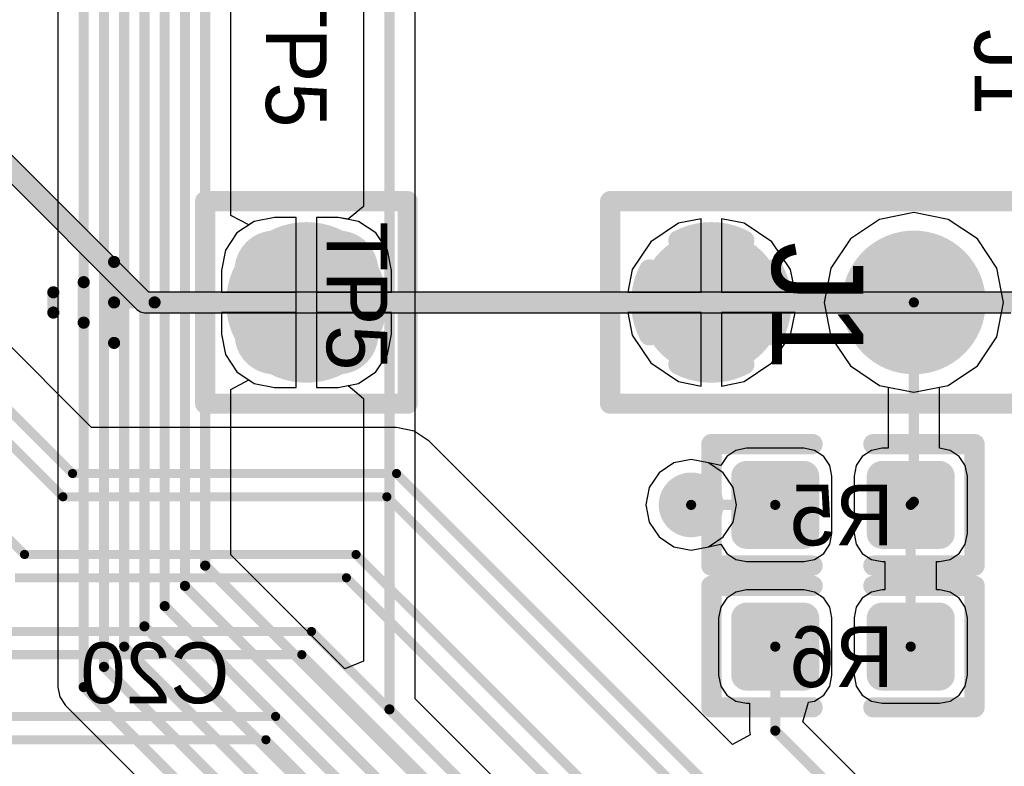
# Model space of a CAD drawing. Header units: millimetres. Extents: x 1.4 to 10.4, y 0 to 10.9.
# Tile 163 of 177: x 8.558 to 9.045, y 5.146 to 5.515. Entities that reach past the tile are written whole.
import ezdxf

# ---------------------------------------------------------------- set-up
doc = ezdxf.new("R2010")
doc.units = ezdxf.units.MM
doc.header["$MEASUREMENT"] = 0
for name, color, linetype in [('BottomLayer', 5, 'Continuous'), ('BottomOverlay', 54, 'Continuous'), ('BottomPaste', 16, 'Continuous'), ('BottomSolder', 6, 'Continuous'), ('DrillDrawing', 1, 'Continuous'), ('DrillGuide', 244, 'Continuous'), ('InternalPlane1', 76, 'Continuous'), ('InternalPlane2', 16, 'Continuous'), ('Mechanical31', 56, 'Continuous'), ('Mechanical32', 56, 'Continuous'), ('MultiLayer', 9, 'Continuous'), ('TopLayer', 1, 'Continuous'), ('TopOverlay', 2, 'Continuous'), ('TopSolder', 216, 'Continuous')]:
    doc.layers.add(name, color=color, linetype=linetype)

msp = doc.modelspace()

# ---------------------------------------------------------------- linework, layer by layer
at = {"layer": 'BottomLayer'}
for p, q in [((8.5939, 5.31319), (8.16004, 5.74704)), ((9, 5.41935), (8.98303, 5.41597)), ((9.01697, 5.41597), (9, 5.41935)), ((8.67421, 5.415), (8.66569, 5.40931)), ((8.68425, 5.417), (8.67421, 5.415)), ((8.695, 5.417), (8.68425, 5.417)), ((8.695, 5.38), (8.695, 5.417)), ((8.71575, 5.417), (8.705, 5.417)), ((8.705, 5.417), (8.705, 5.38)), ((8.72579, 5.415), (8.71575, 5.417)), ((8.73431, 5.40931), (8.72579, 5.415)), ((8.88381, 5.41409), (8.87008, 5.40492)), ((8.895, 5.41631), (8.88381, 5.41409)), ((8.895, 5.38), (8.895, 5.41631)), ((8.91619, 5.41409), (8.905, 5.41631)), ((8.905, 5.41631), (8.905, 5.38)), ((8.92992, 5.40492), (8.91619, 5.41409)), ((8.98303, 5.41597), (8.96864, 5.40636)), ((9.03136, 5.40636), (9.01697, 5.41597)), ((8.66569, 5.40931), (8.66, 5.40079)), ((8.74, 5.40079), (8.73431, 5.40931)), ((8.87008, 5.40492), (8.86091, 5.39119)), ((8.93909, 5.39119), (8.92992, 5.40492)), ((8.96864, 5.40636), (8.95903, 5.39197)), ((9.04097, 5.39197), (9.03136, 5.40636)), ((8.66, 5.40079), (8.658, 5.39075)), ((8.742, 5.39075), (8.74, 5.40079)), ((8.658, 5.39075), (8.658, 5.38)), ((8.742, 5.38), (8.742, 5.39075)), ((8.86091, 5.39119), (8.85869, 5.38)), ((8.94131, 5.38), (8.93909, 5.39119)), ((8.95903, 5.39197), (8.95565, 5.375)), ((9.04435, 5.375), (9.04097, 5.39197)), ((8.658, 5.38), (8.695, 5.38)), ((8.705, 5.38), (8.742, 5.38)), ((8.85869, 5.38), (8.895, 5.38)), ((8.905, 5.38), (8.94131, 5.38)), ((8.95565, 5.375), (8.95903, 5.35803)), ((9.04097, 5.35803), (9.04435, 5.375)), ((8.695, 5.37), (8.658, 5.37)), ((8.658, 5.37), (8.658, 5.35925)), ((8.695, 5.333), (8.695, 5.37)), ((8.742, 5.37), (8.705, 5.37)), ((8.705, 5.37), (8.705, 5.333)), ((8.742, 5.35925), (8.742, 5.37)), ((8.895, 5.37), (8.85869, 5.37)), ((8.85869, 5.37), (8.86091, 5.35881)), ((8.895, 5.33369), (8.895, 5.37)), ((8.94131, 5.37), (8.905, 5.37)), ((8.905, 5.37), (8.905, 5.33369)), ((8.93909, 5.35881), (8.94131, 5.37)), ((8.658, 5.35925), (8.66, 5.34921)), ((8.74, 5.34921), (8.742, 5.35925)), ((8.86091, 5.35881), (8.87008, 5.34508)), ((8.92992, 5.34508), (8.93909, 5.35881)), ((8.95903, 5.35803), (8.96864, 5.34364)), ((9.03136, 5.34364), (9.04097, 5.35803)), ((8.66, 5.34921), (8.66569, 5.34069)), ((8.73431, 5.34069), (8.74, 5.34921)), ((8.87008, 5.34508), (8.88381, 5.33591)), ((8.91619, 5.33591), (8.92992, 5.34508)), ((8.66569, 5.34069), (8.67421, 5.335)), ((8.72579, 5.335), (8.73431, 5.34069)), ((8.96864, 5.34364), (8.98303, 5.33403)), ((9.01697, 5.33403), (9.03136, 5.34364)), ((8.67421, 5.335), (8.68425, 5.333)), ((8.71575, 5.333), (8.72579, 5.335)), ((8.88381, 5.33591), (8.895, 5.33369)), ((8.905, 5.33369), (8.91619, 5.33591)), ((8.68425, 5.333), (8.695, 5.333)), ((8.705, 5.333), (8.71575, 5.333)), ((8.98303, 5.33403), (8.98726, 5.33319)), ((8.98726, 5.33319), (8.98726, 5.30298)), ((9.01274, 5.33319), (9.01697, 5.33403)), ((9.01274, 5.30296), (9.01274, 5.33319)), ((8.7445, 5.31319), (8.5939, 5.31319)), ((8.75318, 5.31146), (8.7445, 5.31319)), ((8.7445, 5.31319), (8.7445, 5.31319)), ((8.76054, 5.30654), (8.75318, 5.31146)), ((8.91038, 5.1567), (8.76054, 5.30654)), ((8.91208, 5.30193), (8.9076, 5.29894)), ((8.91736, 5.30298), (8.91208, 5.30193)), ((8.94571, 5.30298), (8.91736, 5.30298)), ((8.95099, 5.30193), (8.94571, 5.30298)), ((8.95547, 5.29894), (8.95099, 5.30193)), ((8.97901, 5.30193), (8.97453, 5.29894)), ((8.98429, 5.30298), (8.97901, 5.30193)), ((8.98726, 5.30298), (8.98429, 5.30298)), ((9.01792, 5.30193), (9.01274, 5.30296)), ((9.0224, 5.29894), (9.01792, 5.30193)), ((8.89, 5.29743), (8.88142, 5.29572)), ((8.89858, 5.29572), (8.89, 5.29743)), ((8.9076, 5.29894), (8.9046, 5.29446)), ((8.95847, 5.29446), (8.95547, 5.29894)), ((8.97453, 5.29894), (8.97153, 5.29446)), ((9.0254, 5.29446), (9.0224, 5.29894)), ((8.87414, 5.29086), (8.86928, 5.28358)), ((8.88142, 5.29572), (8.87414, 5.29086)), ((8.9046, 5.29446), (8.89858, 5.29572)), ((8.89858, 5.29572), (8.89858, 5.29572)), ((8.89858, 5.29572), (8.89858, 5.29572)), ((8.9046, 5.29446), (8.9046, 5.29446)), ((8.95952, 5.28917), (8.95847, 5.29446)), ((8.97153, 5.29446), (8.97048, 5.28917)), ((9.02645, 5.28917), (9.0254, 5.29446)), ((8.95952, 5.26083), (8.95952, 5.28917)), ((8.97048, 5.28917), (8.97048, 5.26083)), ((9.02645, 5.26083), (9.02645, 5.28917)), ((8.86928, 5.28358), (8.86757, 5.275)), ((8.86757, 5.275), (8.86928, 5.26642)), ((8.86928, 5.26642), (8.87414, 5.25914)), ((8.87414, 5.25914), (8.88142, 5.25428)), ((8.95847, 5.25554), (8.95952, 5.26083)), ((8.97048, 5.26083), (8.97153, 5.25554)), ((9.0254, 5.25554), (9.02645, 5.26083)), ((8.88142, 5.25428), (8.89, 5.25257)), ((8.89, 5.25257), (8.89858, 5.25428)), ((8.89858, 5.25428), (8.9046, 5.25554)), ((8.89858, 5.25428), (8.89858, 5.25428)), ((8.89858, 5.25428), (8.89858, 5.25428)), ((8.9046, 5.25554), (8.9046, 5.25554)), ((8.9046, 5.25554), (8.9046, 5.25554)), ((8.9046, 5.25554), (8.9076, 5.25106)), ((8.95547, 5.25106), (8.95847, 5.25554)), ((8.97153, 5.25554), (8.97453, 5.25106)), ((9.0224, 5.25106), (9.0254, 5.25554)), ((8.9076, 5.25106), (8.91208, 5.24807)), ((8.91208, 5.24807), (8.91736, 5.24702)), ((8.94571, 5.24702), (8.95099, 5.24807)), ((8.95099, 5.24807), (8.95547, 5.25106)), ((8.97453, 5.25106), (8.97901, 5.24807)), ((8.97901, 5.24807), (8.98429, 5.24702)), ((9.01264, 5.24702), (9.01792, 5.24807)), ((9.01792, 5.24807), (9.0224, 5.25106)), ((8.91736, 5.24702), (8.94571, 5.24702)), ((8.98429, 5.24702), (8.98572, 5.24702)), ((8.98572, 5.24702), (8.98572, 5.23298)), ((9.01121, 5.23298), (9.01121, 5.24702)), ((9.01121, 5.24702), (9.01264, 5.24702)), ((8.91736, 5.23298), (8.91208, 5.23193)), ((8.94571, 5.23298), (8.91736, 5.23298)), ((8.95099, 5.23193), (8.94571, 5.23298)), ((8.98429, 5.23298), (8.97901, 5.23193)), ((8.98572, 5.23298), (8.98429, 5.23298)), ((9.01264, 5.23298), (9.01121, 5.23298)), ((9.01792, 5.23193), (9.01264, 5.23298)), ((8.9076, 5.22894), (8.9046, 5.22446)), ((8.91208, 5.23193), (8.9076, 5.22894)), ((8.95547, 5.22894), (8.95099, 5.23193)), ((8.95847, 5.22446), (8.95547, 5.22894)), ((8.97453, 5.22894), (8.97153, 5.22446)), ((8.97901, 5.23193), (8.97453, 5.22894)), ((9.0224, 5.22894), (9.01792, 5.23193)), ((9.0254, 5.22446), (9.0224, 5.22894)), ((8.9046, 5.22446), (8.90355, 5.21917)), ((8.95952, 5.21917), (8.95847, 5.22446)), ((8.97153, 5.22446), (8.97048, 5.21917)), ((9.02645, 5.21917), (9.0254, 5.22446)), ((8.90355, 5.21917), (8.90355, 5.19083)), ((8.95952, 5.19083), (8.95952, 5.21917)), ((8.97048, 5.21917), (8.97048, 5.19083)), ((9.02645, 5.19083), (9.02645, 5.21917)), ((8.90355, 5.19083), (8.9046, 5.18554)), ((8.95847, 5.18554), (8.95952, 5.19083)), ((8.97048, 5.19083), (8.97153, 5.18554)), ((9.0254, 5.18554), (9.02645, 5.19083)), ((8.9046, 5.18554), (8.9076, 5.18106)), ((8.95547, 5.18106), (8.95847, 5.18554)), ((8.97153, 5.18554), (8.97453, 5.18106)), ((9.0224, 5.18106), (9.0254, 5.18554)), ((8.9076, 5.18106), (8.91208, 5.17807)), ((8.95099, 5.17807), (8.95547, 5.18106)), ((8.97453, 5.18106), (8.97901, 5.17807)), ((9.01792, 5.17807), (9.0224, 5.18106)), ((8.91208, 5.17807), (8.91736, 5.17702)), ((8.91736, 5.17702), (8.91879, 5.17702)), ((8.91879, 5.17702), (8.91879, 5.16346)), ((8.94512, 5.16791), (8.94802, 5.17748)), ((8.94802, 5.17748), (8.95099, 5.17807)), ((8.97901, 5.17807), (8.98429, 5.17702)), ((8.98429, 5.17702), (9.01264, 5.17702)), ((9.01264, 5.17702), (9.01792, 5.17807)), ((8.99901, 5.11401), (8.94512, 5.16791)), ((8.9192, 5.16142), (8.91038, 5.1567)), ((8.91879, 5.16346), (8.91879, 5.16346)), ((8.91879, 5.16346), (8.91879, 5.16346)), ((8.91879, 5.16346), (8.9192, 5.16142))]:
    msp.add_line(p, q, dxfattribs=at)
for points, const_width in [([(8.144, 5.731), (8.5845, 5.2905)], 0.0045), ([(8.13924, 5.7195), (8.57974, 5.279)], 0.0045), ([(8.19026, 5.621), (8.56076, 5.2505)], 0.0045), ([(9, 5.27654), (9, 5.375)], 0.005), ([(8.5845, 5.2905), (8.7445, 5.2905)], 0.0045), ([(8.7445, 5.2905), (8.91, 5.125)], 0.0045), ([(8.57974, 5.279), (8.73974, 5.279)], 0.0045), ([(8.73974, 5.279), (8.8985, 5.12024)], 0.0045), ([(8.89, 5.275), (8.93154, 5.275)], 0.005), ([(8.99846, 5.275), (9, 5.27654)], 0.005), ([(8.99846, 5.205), (8.99846, 5.275)], 0.005), ([(8.56076, 5.2505), (8.7245, 5.2505)], 0.0045), ([(8.7245, 5.2505), (8.84, 5.135)], 0.0045), ([(8.556, 5.239), (8.71974, 5.239)], 0.0045), ([(8.71974, 5.239), (8.8285, 5.13024)], 0.0045), ([(8.53876, 5.2125), (8.7025, 5.2125)], 0.0045), ([(8.7025, 5.2125), (8.79, 5.125)], 0.0045), ([(8.93154, 5.16346), (8.93154, 5.205)], 0.005), ([(8.534, 5.201), (8.69774, 5.201)], 0.0045), ([(8.69774, 5.201), (8.7785, 5.12024)], 0.0045), ([(8.52076, 5.1705), (8.68476, 5.1705)], 0.0045), ([(8.68476, 5.1705), (8.73, 5.12526)], 0.0045), ([(8.93154, 5.16346), (8.99, 5.105)], 0.005), ([(8.516, 5.159), (8.68, 5.159)], 0.0045), ([(8.68, 5.159), (8.7185, 5.1205)], 0.0045)]:
    msp.add_lwpolyline(points, dxfattribs=dict(at, const_width=const_width))
for points, const_width in [([(8.67638, 5.39075, 1), (8.69213, 5.39075, 1)], 0.01575), ([(8.70787, 5.39075, 1), (8.72362, 5.39075, 1)], 0.01575), ([(8.88425, 5.375, 1), (8.91575, 5.375, 1)], 0.0315), ([(8.98425, 5.375, 1), (9.01575, 5.375, 1)], 0.0315), ([(8.67638, 5.35925, 1), (8.69213, 5.35925, 1)], 0.01575), ([(8.70787, 5.35925, 1), (8.72362, 5.35925, 1)], 0.01575), ([(8.99875, 5.375, 1), (9.00125, 5.375, 1)], 0.0025), ([(8.58338, 5.2905, 1), (8.58563, 5.2905, 1)], 0.00225), ([(8.58338, 5.2905, 1), (8.58563, 5.2905, 1)], 0.00225), ([(8.74338, 5.2905, 1), (8.74563, 5.2905, 1)], 0.00225), ([(8.74338, 5.2905, 1), (8.74563, 5.2905, 1)], 0.00225), ([(8.91559, 5.28917, 1), (8.91913, 5.28917, 1)], 0.00354), ([(8.94394, 5.28917, 1), (8.94748, 5.28917, 1)], 0.00354), ([(8.98252, 5.28917, 1), (8.98606, 5.28917, 1)], 0.00354), ([(9.01087, 5.28917, 1), (9.01441, 5.28917, 1)], 0.00354), ([(8.884, 5.275, 1), (8.896, 5.275, 1)], 0.012), ([(8.57861, 5.279, 1), (8.58086, 5.279, 1)], 0.00225), ([(8.57861, 5.279, 1), (8.58086, 5.279, 1)], 0.00225), ([(8.73861, 5.279, 1), (8.74086, 5.279, 1)], 0.00225), ([(8.73861, 5.279, 1), (8.74086, 5.279, 1)], 0.00225), ([(8.88875, 5.275, 1), (8.89125, 5.275, 1)], 0.0025), ([(8.93029, 5.275, 1), (8.93279, 5.275, 1)], 0.0025), ([(8.99721, 5.275, 1), (8.99971, 5.275, 1)], 0.0025), ([(8.99721, 5.275, 1), (8.99971, 5.275, 1)], 0.0025), ([(8.99875, 5.27654, 1), (9.00125, 5.27654, 1)], 0.0025), ([(8.99875, 5.27654, 1), (9.00125, 5.27654, 1)], 0.0025), ([(8.91559, 5.26083, 1), (8.91913, 5.26083, 1)], 0.00354), ([(8.94394, 5.26083, 1), (8.94748, 5.26083, 1)], 0.00354), ([(8.98252, 5.26083, 1), (8.98606, 5.26083, 1)], 0.00354), ([(9.01087, 5.26083, 1), (9.01441, 5.26083, 1)], 0.00354), ([(8.55964, 5.2505, 1), (8.56189, 5.2505, 1)], 0.00225), ([(8.55964, 5.2505, 1), (8.56189, 5.2505, 1)], 0.00225), ([(8.72338, 5.2505, 1), (8.72563, 5.2505, 1)], 0.00225), ([(8.72338, 5.2505, 1), (8.72563, 5.2505, 1)], 0.00225), ([(8.71861, 5.239, 1), (8.72086, 5.239, 1)], 0.00225), ([(8.71861, 5.239, 1), (8.72086, 5.239, 1)], 0.00225), ([(8.91559, 5.21917, 1), (8.91913, 5.21917, 1)], 0.00354), ([(8.94394, 5.21917, 1), (8.94748, 5.21917, 1)], 0.00354), ([(8.98252, 5.21917, 1), (8.98606, 5.21917, 1)], 0.00354), ([(9.01087, 5.21917, 1), (9.01441, 5.21917, 1)], 0.00354), ([(8.70138, 5.2125, 1), (8.70363, 5.2125, 1)], 0.00225), ([(8.70138, 5.2125, 1), (8.70363, 5.2125, 1)], 0.00225), ([(8.93029, 5.205, 1), (8.93279, 5.205, 1)], 0.0025), ([(8.99721, 5.205, 1), (8.99971, 5.205, 1)], 0.0025), ([(8.69661, 5.201, 1), (8.69886, 5.201, 1)], 0.00225), ([(8.69661, 5.201, 1), (8.69886, 5.201, 1)], 0.00225), ([(8.91559, 5.19083, 1), (8.91913, 5.19083, 1)], 0.00354), ([(8.94394, 5.19083, 1), (8.94748, 5.19083, 1)], 0.00354), ([(8.98252, 5.19083, 1), (8.98606, 5.19083, 1)], 0.00354), ([(9.01087, 5.19083, 1), (9.01441, 5.19083, 1)], 0.00354), ([(8.68364, 5.1705, 1), (8.68589, 5.1705, 1)], 0.00225), ([(8.68364, 5.1705, 1), (8.68589, 5.1705, 1)], 0.00225), ([(8.93029, 5.16346, 1), (8.93279, 5.16346, 1)], 0.0025), ([(8.93029, 5.16346, 1), (8.93279, 5.16346, 1)], 0.0025), ([(8.67887, 5.159, 1), (8.68112, 5.159, 1)], 0.00225), ([(8.67887, 5.159, 1), (8.68112, 5.159, 1)], 0.00225)]:
    msp.add_lwpolyline(points, format="xyb", close=True, dxfattribs=dict(at, const_width=const_width))
for points in [[(8.71575, 5.3435), (8.71575, 5.4065), (8.68425, 5.3435), (8.68425, 5.4065)], [(8.7315, 5.35925), (8.7315, 5.39075), (8.6685, 5.35925), (8.6685, 5.39075)], [(8.94571, 5.29272), (8.91736, 5.29272), (8.94571, 5.25728), (8.91736, 5.25728)], [(9.01264, 5.29272), (8.98429, 5.29272), (9.01264, 5.25728), (8.98429, 5.25728)], [(8.94925, 5.28917), (8.91382, 5.28917), (8.94925, 5.26083), (8.91382, 5.26083)], [(9.01618, 5.28917), (8.98075, 5.28917), (9.01618, 5.26083), (8.98075, 5.26083)], [(8.91382, 5.19083), (8.94925, 5.19083), (8.91382, 5.21917), (8.94925, 5.21917)], [(8.91736, 5.18728), (8.94571, 5.18728), (8.91736, 5.22272), (8.94571, 5.22272)], [(8.98075, 5.19083), (9.01618, 5.19083), (8.98075, 5.21917), (9.01618, 5.21917)], [(8.98429, 5.18728), (9.01264, 5.18728), (8.98429, 5.22272), (9.01264, 5.22272)]]:
    msp.add_solid(points, dxfattribs=at)
at = {"layer": 'BottomOverlay', "const_width": 0.01}
for points in [[(8.9, 5.245), (8.9, 5.305)], [(8.9, 5.305), (8.95, 5.305)], [(8.98, 5.305), (9.03, 5.305)], [(9.03, 5.245), (9.03, 5.305)], [(8.9, 5.245), (8.95, 5.245)], [(8.98, 5.245), (9.03, 5.245)], [(8.9, 5.175), (8.9, 5.235)], [(8.9, 5.235), (8.95, 5.235)], [(8.98, 5.235), (9.03, 5.235)], [(9.03, 5.175), (9.03, 5.235)], [(8.9, 5.175), (8.95, 5.175)], [(8.98, 5.175), (9.03, 5.175)]]:
    msp.add_lwpolyline(points, dxfattribs=at)
at = {"layer": 'BottomOverlay', "const_width": 0.005}
for points in [[(8.8975, 5.305, 1), (8.9025, 5.305, 1)], [(8.8975, 5.305, 1), (8.9025, 5.305, 1)], [(8.9475, 5.305, 1), (8.9525, 5.305, 1)], [(8.9775, 5.305, 1), (8.9825, 5.305, 1)], [(9.0275, 5.305, 1), (9.0325, 5.305, 1)], [(9.0275, 5.305, 1), (9.0325, 5.305, 1)], [(8.8975, 5.245, 1), (8.9025, 5.245, 1)], [(8.8975, 5.245, 1), (8.9025, 5.245, 1)], [(8.9475, 5.245, 1), (8.9525, 5.245, 1)], [(8.9775, 5.245, 1), (8.9825, 5.245, 1)], [(9.0275, 5.245, 1), (9.0325, 5.245, 1)], [(9.0275, 5.245, 1), (9.0325, 5.245, 1)], [(8.8975, 5.235, 1), (8.9025, 5.235, 1)], [(8.8975, 5.235, 1), (8.9025, 5.235, 1)], [(8.9475, 5.235, 1), (8.9525, 5.235, 1)], [(8.9775, 5.235, 1), (8.9825, 5.235, 1)], [(9.0275, 5.235, 1), (9.0325, 5.235, 1)], [(9.0275, 5.235, 1), (9.0325, 5.235, 1)], [(8.8975, 5.175, 1), (8.9025, 5.175, 1)], [(8.8975, 5.175, 1), (8.9025, 5.175, 1)], [(8.9475, 5.175, 1), (8.9525, 5.175, 1)], [(8.9775, 5.175, 1), (8.9825, 5.175, 1)], [(9.0275, 5.175, 1), (9.0325, 5.175, 1)], [(9.0275, 5.175, 1), (9.0325, 5.175, 1)]]:
    msp.add_lwpolyline(points, format="xyb", close=True, dxfattribs=at)
at = {"layer": 'BottomPaste', "const_width": 0.00354}
for points in [[(8.91559, 5.28917, 1), (8.91913, 5.28917, 1)], [(8.94394, 5.28917, 1), (8.94748, 5.28917, 1)], [(8.98252, 5.28917, 1), (8.98606, 5.28917, 1)], [(9.01087, 5.28917, 1), (9.01441, 5.28917, 1)], [(8.91559, 5.26083, 1), (8.91913, 5.26083, 1)], [(8.94394, 5.26083, 1), (8.94748, 5.26083, 1)], [(8.98252, 5.26083, 1), (8.98606, 5.26083, 1)], [(9.01087, 5.26083, 1), (9.01441, 5.26083, 1)], [(8.91559, 5.21917, 1), (8.91913, 5.21917, 1)], [(8.94394, 5.21917, 1), (8.94748, 5.21917, 1)], [(8.98252, 5.21917, 1), (8.98606, 5.21917, 1)], [(9.01087, 5.21917, 1), (9.01441, 5.21917, 1)], [(8.91559, 5.19083, 1), (8.91913, 5.19083, 1)], [(8.94394, 5.19083, 1), (8.94748, 5.19083, 1)], [(8.98252, 5.19083, 1), (8.98606, 5.19083, 1)], [(9.01087, 5.19083, 1), (9.01441, 5.19083, 1)]]:
    msp.add_lwpolyline(points, format="xyb", close=True, dxfattribs=at)
at = {"layer": 'BottomPaste'}
for points in [[(8.94571, 5.29272), (8.91736, 5.29272), (8.94571, 5.25728), (8.91736, 5.25728)], [(9.01264, 5.29272), (8.98429, 5.29272), (9.01264, 5.25728), (8.98429, 5.25728)], [(8.94925, 5.28917), (8.91382, 5.28917), (8.94925, 5.26083), (8.91382, 5.26083)], [(9.01618, 5.28917), (8.98075, 5.28917), (9.01618, 5.26083), (8.98075, 5.26083)], [(8.91382, 5.19083), (8.94925, 5.19083), (8.91382, 5.21917), (8.94925, 5.21917)], [(8.91736, 5.18728), (8.94571, 5.18728), (8.91736, 5.22272), (8.94571, 5.22272)], [(8.98075, 5.19083), (9.01618, 5.19083), (8.98075, 5.21917), (9.01618, 5.21917)], [(8.98429, 5.18728), (9.01264, 5.18728), (8.98429, 5.22272), (9.01264, 5.22272)]]:
    msp.add_solid(points, dxfattribs=at)
at = {"layer": 'BottomSolder'}
for points, const_width in [([(8.67438, 5.39075, 1), (8.69413, 5.39075, 1)], 0.01975), ([(8.70587, 5.39075, 1), (8.72562, 5.39075, 1)], 0.01975), ([(8.88225, 5.375, 1), (8.91775, 5.375, 1)], 0.0355), ([(8.98225, 5.375, 1), (9.01775, 5.375, 1)], 0.0355), ([(8.67438, 5.35925, 1), (8.69413, 5.35925, 1)], 0.01975), ([(8.70587, 5.35925, 1), (8.72562, 5.35925, 1)], 0.01975), ([(8.91359, 5.28917, 1), (8.92113, 5.28917, 1)], 0.00754), ([(8.94194, 5.28917, 1), (8.94948, 5.28917, 1)], 0.00754), ([(8.98052, 5.28917, 1), (8.98806, 5.28917, 1)], 0.00754), ([(9.00887, 5.28917, 1), (9.01641, 5.28917, 1)], 0.00754), ([(8.91359, 5.26083, 1), (8.92113, 5.26083, 1)], 0.00754), ([(8.94194, 5.26083, 1), (8.94948, 5.26083, 1)], 0.00754), ([(8.98052, 5.26083, 1), (8.98806, 5.26083, 1)], 0.00754), ([(9.00887, 5.26083, 1), (9.01641, 5.26083, 1)], 0.00754), ([(8.91359, 5.21917, 1), (8.92113, 5.21917, 1)], 0.00754), ([(8.94194, 5.21917, 1), (8.94948, 5.21917, 1)], 0.00754), ([(8.98052, 5.21917, 1), (8.98806, 5.21917, 1)], 0.00754), ([(9.00887, 5.21917, 1), (9.01641, 5.21917, 1)], 0.00754), ([(8.91359, 5.19083, 1), (8.92113, 5.19083, 1)], 0.00754), ([(8.94194, 5.19083, 1), (8.94948, 5.19083, 1)], 0.00754), ([(8.98052, 5.19083, 1), (8.98806, 5.19083, 1)], 0.00754), ([(9.00887, 5.19083, 1), (9.01641, 5.19083, 1)], 0.00754)]:
    msp.add_lwpolyline(points, format="xyb", close=True, dxfattribs=dict(at, const_width=const_width))
for points in [[(8.71575, 5.3395), (8.71575, 5.4105), (8.68425, 5.3395), (8.68425, 5.4105)], [(8.7355, 5.35925), (8.7355, 5.39075), (8.6645, 5.35925), (8.6645, 5.39075)], [(8.94571, 5.29672), (8.91736, 5.29672), (8.94571, 5.25328), (8.91736, 5.25328)], [(9.01264, 5.29672), (8.98429, 5.29672), (9.01264, 5.25328), (8.98429, 5.25328)], [(8.95325, 5.28917), (8.90982, 5.28917), (8.95325, 5.26083), (8.90982, 5.26083)], [(9.02018, 5.28917), (8.97675, 5.28917), (9.02018, 5.26083), (8.97675, 5.26083)], [(8.91736, 5.18328), (8.94571, 5.18328), (8.91736, 5.22672), (8.94571, 5.22672)], [(8.98429, 5.18328), (9.01264, 5.18328), (8.98429, 5.22672), (9.01264, 5.22672)], [(8.90982, 5.19083), (8.95325, 5.19083), (8.90982, 5.21917), (8.95325, 5.21917)], [(8.97675, 5.19083), (9.02018, 5.19083), (8.97675, 5.21917), (9.02018, 5.21917)]]:
    msp.add_solid(points, dxfattribs=at)
at = {"layer": 'DrillDrawing', "const_width": 0.006}
msp.add_lwpolyline([(8.887, 5.275, 1), (8.893, 5.275, 1)], format="xyb", close=True, dxfattribs=at)
at = {"layer": 'DrillGuide', "const_width": 0.006}
msp.add_lwpolyline([(8.887, 5.275, 1), (8.893, 5.275, 1)], format="xyb", close=True, dxfattribs=at)
at = {"layer": 'InternalPlane1', "const_width": 0.01}
for points in [[(8.68372, 5.40562, -0.249328), (8.71628, 5.40562)], [(8.88372, 5.40562, -0.249328), (8.91628, 5.40562)], [(8.66938, 5.35872, -0.249328), (8.66938, 5.39128)], [(8.73062, 5.39128, -0.249328), (8.73062, 5.35872)], [(8.86937, 5.35872, -0.249328), (8.86937, 5.39128)], [(8.93062, 5.39128, -0.249328), (8.93062, 5.35872)], [(8.71628, 5.34438, -0.249328), (8.68372, 5.34438)], [(8.91628, 5.34438, -0.249328), (8.88372, 5.34438)]]:
    msp.add_lwpolyline(points, format="xyb", dxfattribs=at)
at = {"layer": 'InternalPlane1'}
for points, const_width in [([(8.68122, 5.40562, 1), (8.68622, 5.40562, 1)], 0.005), ([(8.71378, 5.40562, 1), (8.71878, 5.40562, 1)], 0.005), ([(8.88122, 5.40562, 1), (8.88622, 5.40562, 1)], 0.005), ([(8.91378, 5.40562, 1), (8.91878, 5.40562, 1)], 0.005), ([(8.98516, 5.375, 1), (9.01484, 5.375, 1)], 0.02968), ([(8.66687, 5.39128, 1), (8.67188, 5.39128, 1)], 0.005), ([(8.72813, 5.39128, 1), (8.73312, 5.39128, 1)], 0.005), ([(8.86688, 5.39128, 1), (8.87187, 5.39128, 1)], 0.005), ([(8.92812, 5.39128, 1), (8.93313, 5.39128, 1)], 0.005), ([(8.66687, 5.35872, 1), (8.67188, 5.35872, 1)], 0.005), ([(8.72813, 5.35872, 1), (8.73312, 5.35872, 1)], 0.005), ([(8.86688, 5.35872, 1), (8.87187, 5.35872, 1)], 0.005), ([(8.92812, 5.35872, 1), (8.93313, 5.35872, 1)], 0.005), ([(8.68122, 5.34438, 1), (8.68622, 5.34438, 1)], 0.005), ([(8.71378, 5.34438, 1), (8.71878, 5.34438, 1)], 0.005), ([(8.88122, 5.34438, 1), (8.88622, 5.34438, 1)], 0.005), ([(8.91378, 5.34438, 1), (8.91878, 5.34438, 1)], 0.005), ([(8.882, 5.275, 1), (8.898, 5.275, 1)], 0.016)]:
    msp.add_lwpolyline(points, format="xyb", close=True, dxfattribs=dict(at, const_width=const_width))
at = {"layer": 'InternalPlane2'}
for p, q in [((8.62211, 5.3801), (8.4451, 5.55711)), ((8.4364, 5.5514), (8.6164, 5.3714)), ((9.05, 5.3801), (8.62211, 5.3801)), ((8.6164, 5.3714), (8.61805, 5.37029)), ((8.61805, 5.37029), (8.62, 5.3699)), ((8.62, 5.3699), (9.04789, 5.3699))]:
    msp.add_line(p, q, dxfattribs=at)
at = {"layer": 'InternalPlane2', "const_width": 0.01}
for points in [[(8.44, 5.555), (8.62, 5.375)], [(8.62, 5.375), (9.05, 5.375)]]:
    msp.add_lwpolyline(points, dxfattribs=at)
at = {"layer": 'InternalPlane2'}
for points, const_width in [([(8.68516, 5.375, 1), (8.71484, 5.375, 1)], 0.02968), ([(8.88516, 5.375, 1), (8.91484, 5.375, 1)], 0.02968), ([(8.98516, 5.375, 1), (9.01484, 5.375, 1)], 0.02968), ([(8.6175, 5.375, 1), (8.6225, 5.375, 1)], 0.005), ([(8.6175, 5.375, 1), (8.6225, 5.375, 1)], 0.005)]:
    msp.add_lwpolyline(points, format="xyb", close=True, dxfattribs=dict(at, const_width=const_width))
at = {"layer": 'MultiLayer', "const_width": 0.012}
msp.add_lwpolyline([(8.884, 5.275, 1), (8.896, 5.275, 1)], format="xyb", close=True, dxfattribs=at)
at = {"layer": 'TopLayer'}
for p, q in [((8.75374, 5.17928), (8.75374, 5.64871)), ((8.72826, 5.63096), (8.72826, 5.42239)), ((8.57726, 5.58972), (8.57726, 5.185)), ((8.66274, 5.41795), (8.66274, 5.53515)), ((8.72826, 5.42239), (8.72053, 5.41605)), ((8.67156, 5.41324), (8.66274, 5.41795)), ((9, 5.41935), (8.98303, 5.41597)), ((9.01697, 5.41597), (9, 5.41935)), ((8.67421, 5.415), (8.67156, 5.41324)), ((8.68425, 5.417), (8.67421, 5.415)), ((8.695, 5.417), (8.68425, 5.417)), ((8.695, 5.375), (8.695, 5.417)), ((8.71575, 5.417), (8.705, 5.417)), ((8.705, 5.417), (8.705, 5.375)), ((8.72053, 5.41605), (8.71575, 5.417)), ((8.88381, 5.41409), (8.87008, 5.40492)), ((8.895, 5.41631), (8.88381, 5.41409)), ((8.895, 5.38), (8.895, 5.41631)), ((8.91619, 5.41409), (8.905, 5.41631)), ((8.905, 5.41631), (8.905, 5.38)), ((8.92992, 5.40492), (8.91619, 5.41409)), ((8.98303, 5.41597), (8.96864, 5.40636)), ((9.03136, 5.40636), (9.01697, 5.41597)), ((8.87008, 5.40492), (8.86091, 5.39119)), ((8.93909, 5.39119), (8.92992, 5.40492)), ((8.96864, 5.40636), (8.95903, 5.39197)), ((9.04097, 5.39197), (9.03136, 5.40636)), ((8.86091, 5.39119), (8.85869, 5.38)), ((8.94131, 5.38), (8.93909, 5.39119)), ((8.95903, 5.39197), (8.95565, 5.375)), ((9.04435, 5.375), (9.04097, 5.39197)), ((8.85869, 5.38), (8.895, 5.38)), ((8.905, 5.38), (8.94131, 5.38)), ((8.695, 5.333), (8.695, 5.375)), ((8.705, 5.375), (8.705, 5.333)), ((8.95565, 5.375), (8.95903, 5.35803)), ((9.04097, 5.35803), (9.04435, 5.375)), ((8.895, 5.37), (8.85869, 5.37)), ((8.85869, 5.37), (8.86091, 5.35881)), ((8.895, 5.33369), (8.895, 5.37)), ((8.94131, 5.37), (8.905, 5.37)), ((8.905, 5.37), (8.905, 5.33369)), ((8.93909, 5.35881), (8.94131, 5.37)), ((8.86091, 5.35881), (8.87008, 5.34508)), ((8.92992, 5.34508), (8.93909, 5.35881)), ((8.95903, 5.35803), (8.96864, 5.34364)), ((9.03136, 5.34364), (9.04097, 5.35803)), ((8.87008, 5.34508), (8.88381, 5.33591)), ((8.91619, 5.33591), (8.92992, 5.34508)), ((8.96864, 5.34364), (8.98303, 5.33403)), ((9.01697, 5.33403), (9.03136, 5.34364)), ((8.66274, 5.33205), (8.67156, 5.33676)), ((8.67156, 5.33676), (8.67421, 5.335)), ((8.67421, 5.335), (8.68425, 5.333)), ((8.88381, 5.33591), (8.895, 5.33369)), ((8.905, 5.33369), (8.91619, 5.33591)), ((8.66274, 5.25028), (8.66274, 5.33205)), ((8.68425, 5.333), (8.695, 5.333)), ((8.705, 5.333), (8.71575, 5.333)), ((8.71575, 5.333), (8.72053, 5.33395)), ((8.72053, 5.33395), (8.72826, 5.32761)), ((8.98303, 5.33403), (9, 5.33065)), ((9, 5.33065), (9.01697, 5.33403)), ((8.72826, 5.32761), (8.72826, 5.19783)), ((8.89, 5.29743), (8.88142, 5.29572)), ((8.89858, 5.29572), (8.89, 5.29743)), ((8.87414, 5.29086), (8.86928, 5.28358)), ((8.88142, 5.29572), (8.87414, 5.29086)), ((8.90586, 5.29086), (8.89858, 5.29572)), ((8.91072, 5.28358), (8.90586, 5.29086)), ((8.86928, 5.28358), (8.86757, 5.275)), ((8.91243, 5.275), (8.91072, 5.28358)), ((8.86757, 5.275), (8.86928, 5.26642)), ((8.91072, 5.26642), (8.91243, 5.275)), ((8.86928, 5.26642), (8.87414, 5.25914)), ((8.90586, 5.25914), (8.91072, 5.26642)), ((8.87414, 5.25914), (8.88142, 5.25428)), ((8.89858, 5.25428), (8.90586, 5.25914)), ((8.88142, 5.25428), (8.89, 5.25257)), ((8.89, 5.25257), (8.89858, 5.25428)), ((8.71902, 5.19401), (8.66274, 5.25028)), ((8.72826, 5.19783), (8.71902, 5.19401)), ((8.57726, 5.185), (8.57823, 5.18012)), ((8.57823, 5.18012), (8.58099, 5.17599)), ((8.83901, 5.09401), (8.75374, 5.17928)), ((8.58099, 5.17599), (8.66442, 5.09256))]:
    msp.add_line(p, q, dxfattribs=at)
at = {"layer": 'TopLayer', "const_width": 0.005}
for points in [[(8.741, 5.174), (8.741, 5.734)], [(8.61, 5.205), (8.61, 5.615)], [(8.6, 5.195), (8.6, 5.605)], [(8.62, 5.215), (8.62, 5.605)], [(8.59, 5.185), (8.59, 5.595)], [(8.63, 5.225), (8.63, 5.585)], [(8.64, 5.235), (8.64, 5.565)], [(8.65, 5.245), (8.65, 5.545)], [(8.65, 5.245), (8.82, 5.075)], [(8.64, 5.235), (8.81, 5.065)], [(8.63, 5.225), (8.8, 5.055)], [(8.62, 5.215), (8.77165, 5.06335)], [(8.61, 5.205), (8.74016, 5.07484)], [(8.6, 5.195), (8.70866, 5.08634)], [(8.59, 5.185), (8.67717, 5.09783)], [(8.741, 5.174), (8.83, 5.085)]]:
    msp.add_lwpolyline(points, dxfattribs=at)
at = {"layer": 'TopLayer'}
for points, const_width in [([(8.67638, 5.39075, 1), (8.69213, 5.39075, 1)], 0.01575), ([(8.70787, 5.39075, 1), (8.72362, 5.39075, 1)], 0.01575), ([(8.88425, 5.375, 1), (8.91575, 5.375, 1)], 0.0315), ([(8.98425, 5.375, 1), (9.01575, 5.375, 1)], 0.0315), ([(8.67638, 5.35925, 1), (8.69213, 5.35925, 1)], 0.01575), ([(8.70787, 5.35925, 1), (8.72362, 5.35925, 1)], 0.01575), ([(8.884, 5.275, 1), (8.896, 5.275, 1)], 0.012), ([(8.64875, 5.245, 1), (8.65125, 5.245, 1)], 0.0025), ([(8.64875, 5.245, 1), (8.65125, 5.245, 1)], 0.0025), ([(8.63875, 5.235, 1), (8.64125, 5.235, 1)], 0.0025), ([(8.63875, 5.235, 1), (8.64125, 5.235, 1)], 0.0025), ([(8.62875, 5.225, 1), (8.63125, 5.225, 1)], 0.0025), ([(8.62875, 5.225, 1), (8.63125, 5.225, 1)], 0.0025), ([(8.61875, 5.215, 1), (8.62125, 5.215, 1)], 0.0025), ([(8.61875, 5.215, 1), (8.62125, 5.215, 1)], 0.0025), ([(8.60875, 5.205, 1), (8.61125, 5.205, 1)], 0.0025), ([(8.60875, 5.205, 1), (8.61125, 5.205, 1)], 0.0025), ([(8.59875, 5.195, 1), (8.60125, 5.195, 1)], 0.0025), ([(8.59875, 5.195, 1), (8.60125, 5.195, 1)], 0.0025), ([(8.58875, 5.185, 1), (8.59125, 5.185, 1)], 0.0025), ([(8.58875, 5.185, 1), (8.59125, 5.185, 1)], 0.0025), ([(8.73975, 5.174, 1), (8.74225, 5.174, 1)], 0.0025), ([(8.73975, 5.174, 1), (8.74225, 5.174, 1)], 0.0025)]:
    msp.add_lwpolyline(points, format="xyb", close=True, dxfattribs=dict(at, const_width=const_width))
for points in [[(8.71575, 5.3435), (8.71575, 5.4065), (8.68425, 5.3435), (8.68425, 5.4065)], [(8.7315, 5.35925), (8.7315, 5.39075), (8.6685, 5.35925), (8.6685, 5.39075)]]:
    msp.add_solid(points, dxfattribs=at)
at = {"layer": 'TopOverlay'}
for points, const_width in [([(8.65, 5.325), (8.65, 5.425)], 0.01), ([(8.65, 5.425), (8.75, 5.425)], 0.01), ([(8.75, 5.325), (8.75, 5.425)], 0.01), ([(8.85, 5.325), (8.85, 5.425)], 0.01), ([(8.85, 5.425), (9.15, 5.425)], 0.01), ([(8.605, 5.355), (8.605, 5.395)], 0.006), ([(8.59, 5.365), (8.59, 5.385)], 0.006), ([(8.575, 5.37), (8.575, 5.38)], 0.006), ([(8.605, 5.375), (8.625, 5.375)], 0.006), ([(8.65, 5.325), (8.75, 5.325)], 0.01), ([(8.85, 5.325), (9.15, 5.325)], 0.01)]:
    msp.add_lwpolyline(points, dxfattribs=dict(at, const_width=const_width))
for points, const_width in [([(8.6475, 5.425, 1), (8.6525, 5.425, 1)], 0.005), ([(8.6475, 5.425, 1), (8.6525, 5.425, 1)], 0.005), ([(8.7475, 5.425, 1), (8.7525, 5.425, 1)], 0.005), ([(8.7475, 5.425, 1), (8.7525, 5.425, 1)], 0.005), ([(8.8475, 5.425, 1), (8.8525, 5.425, 1)], 0.005), ([(8.8475, 5.425, 1), (8.8525, 5.425, 1)], 0.005), ([(8.6035, 5.395, 1), (8.6065, 5.395, 1)], 0.003), ([(8.5885, 5.385, 1), (8.5915, 5.385, 1)], 0.003), ([(8.5735, 5.38, 1), (8.5765, 5.38, 1)], 0.003), ([(8.6035, 5.375, 1), (8.6065, 5.375, 1)], 0.003), ([(8.6235, 5.375, 1), (8.6265, 5.375, 1)], 0.003), ([(8.5735, 5.37, 1), (8.5765, 5.37, 1)], 0.003), ([(8.5885, 5.365, 1), (8.5915, 5.365, 1)], 0.003), ([(8.6035, 5.355, 1), (8.6065, 5.355, 1)], 0.003), ([(8.6475, 5.325, 1), (8.6525, 5.325, 1)], 0.005), ([(8.6475, 5.325, 1), (8.6525, 5.325, 1)], 0.005), ([(8.7475, 5.325, 1), (8.7525, 5.325, 1)], 0.005), ([(8.7475, 5.325, 1), (8.7525, 5.325, 1)], 0.005), ([(8.8475, 5.325, 1), (8.8525, 5.325, 1)], 0.005), ([(8.8475, 5.325, 1), (8.8525, 5.325, 1)], 0.005)]:
    msp.add_lwpolyline(points, format="xyb", close=True, dxfattribs=dict(at, const_width=const_width))
at = {"layer": 'TopSolder'}
for points, const_width in [([(8.67438, 5.39075, 1), (8.69413, 5.39075, 1)], 0.01975), ([(8.70587, 5.39075, 1), (8.72562, 5.39075, 1)], 0.01975), ([(8.88225, 5.375, 1), (8.91775, 5.375, 1)], 0.0355), ([(8.98225, 5.375, 1), (9.01775, 5.375, 1)], 0.0355), ([(8.67438, 5.35925, 1), (8.69413, 5.35925, 1)], 0.01975), ([(8.70587, 5.35925, 1), (8.72562, 5.35925, 1)], 0.01975)]:
    msp.add_lwpolyline(points, format="xyb", close=True, dxfattribs=dict(at, const_width=const_width))
for points in [[(8.71575, 5.3395), (8.71575, 5.4105), (8.68425, 5.3395), (8.68425, 5.4105)], [(8.7355, 5.35925), (8.7355, 5.39075), (8.6645, 5.35925), (8.6645, 5.39075)]]:
    msp.add_solid(points, dxfattribs=at)

# ---------------------------------------------------------------- texts
at = {"layer": 'BottomOverlay', "text_generation_flag": 2}
msp.add_text('C20', height=0.03, rotation=360, dxfattribs=at).set_placement((8.662, 5.177))
at = {"layer": 'Mechanical31'}
for s, height, p in [('TP5', 0.03, (8.71, 5.415)), ('J1', 0.045, (8.93, 5.405))]:
    msp.add_text(s, height=height, rotation=270, dxfattribs=at).set_placement(p)
at = {"layer": 'Mechanical32', "text_generation_flag": 2}
for s, p in [('R5', (8.99, 5.255)), ('R6', (8.99, 5.185))]:
    msp.add_text(s, height=0.03, rotation=360, dxfattribs=at).set_placement(p)
at = {"layer": 'TopOverlay'}
for s, p in [('TP5', (8.68, 5.535)), ('J1', (9.03, 5.51))]:
    msp.add_text(s, height=0.03, rotation=270, dxfattribs=at).set_placement(p)

doc.saveas('drawing.dxf')
